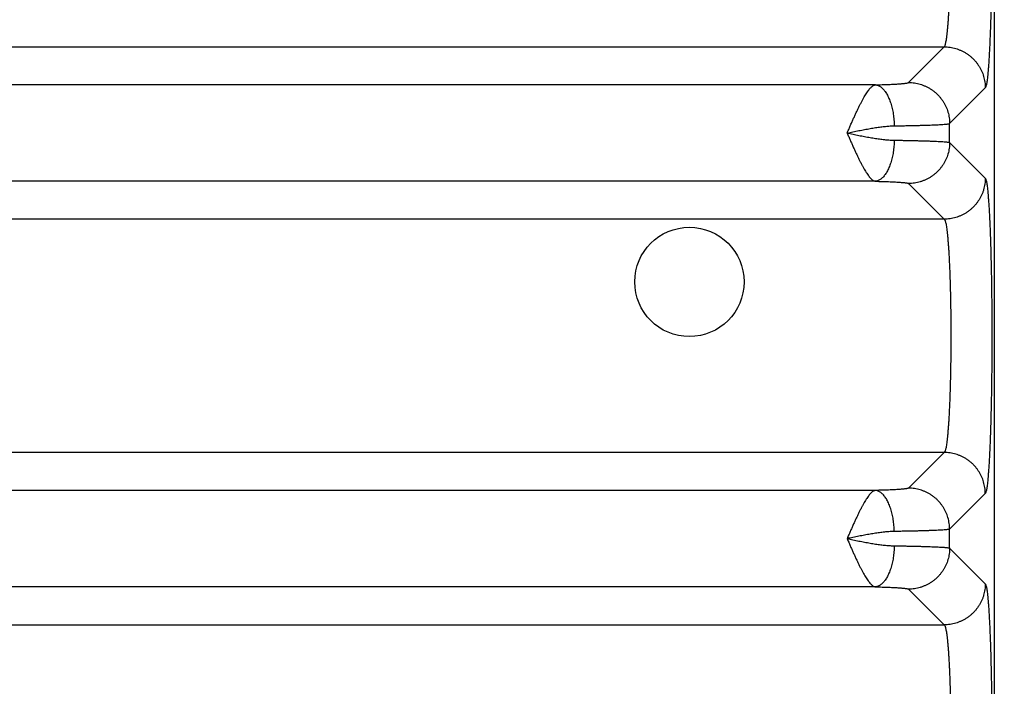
# Model space of a CAD drawing. Header units: inches. Extents: x 0 to 34, y 0 to 22.
# Tile 10 of 109: x 6.347 to 7.307, y 6.291 to 6.94. Entities that reach past the tile are written whole.
import ezdxf

# ---------------------------------------------------------------- set-up
doc = ezdxf.new("R2010")
doc.units = ezdxf.units.IN
doc.header["$LTSCALE"] = 1.87
doc.header["$MEASUREMENT"] = 0
doc.layers.get('0').update_dxf_attribs({"linetype": 'CONTINUOUS'})
doc.layers.add('DIMENSIONS', color=7, linetype='CONTINUOUS')
doc.styles.get("Standard").update_dxf_attribs({"font": 'txt', "width": 0.8})
doc.dimstyles.new('DIMSTYLE_1', dxfattribs={"dimtxt": 0.125, "dimasz": 0.18, "dimexe": 0.18, "dimexo": 0.0625, "dimgap": 0.09, "dimtad": 0, "dimtih": 1, "dimtoh": 1, "dimdec": 3, "dimzin": 4, "dimdsep": 46, "dimtxsty": 'STANDARD', "dimblk": '_FILLED', "dimblk1": '_FILLED', "dimblk2": '_FILLED', "dimcen": 0.09, "dimadec": 0, "dimazin": 0, "dimtp": 0.01, "dimtm": 0.01, "dimtfac": 1, "dimtdec": 3, "dimtofl": 0, "dimtmove": 0, "dimatfit": 3, "dimldrblk": '_FILLED', "dimfxl": 1, "dimtolj": 1, "dimtzin": 4, "dimarcsym": 0})

# ---------------------------------------------------------------- blocks, each defined once
blk = doc.blocks.new('_FILLED')
at = {"color": 0, "linetype": 'BYBLOCK'}
blk.add_solid([(0, 0), (-1, 0.1736), (-1, -0.1736)], dxfattribs=at)
blk = doc.blocks.new('*D4')
at = {"layer": 'DIMENSIONS', "color": 2, "linetype": 'CONTINUOUS'}
for p, q in [((5.88145, 7.22506), (8.17242, 7.22506)), ((8.04742, 7.22506), (8.04742, 6.49421)), ((8.04742, 5.49006), (8.04742, 6.24421)), ((7.32142, 5.49006), (8.17242, 5.49006))]:
    blk.add_line(p, q, dxfattribs=at)
at = {"layer": 'DIMENSIONS', "color": 2, "linetype": 'CONTINUOUS', "xscale": 0.18, "yscale": 0.18, "zscale": 0.18}
for p, rotation in [((8.04742, 7.22506), 90), ((8.04742, 5.49006), 270)]:
    blk.add_blockref('_FILLED', p, dxfattribs=dict(at, rotation=rotation))
at = {"layer": 'DIMENSIONS', "color": 2, "linetype": 'CONTINUOUS', "width": 0.8}
for s, p in [('[', (8.00992, 6.30671)), (']', (8.60992, 6.30671)), ('1.735', (7.38492, 6.30671)), ('44.07', (8.10992, 6.30671))]:
    blk.add_text(s, height=0.125, dxfattribs=at).set_placement(p)

msp = doc.modelspace()

# ---------------------------------------------------------------- linework, layer by layer
at = {"color": 7, "linetype": 'CONTINUOUS'}
for p, q in [((7.29736, 5.58997), (7.29736, 8.8726)), ((3.87743, 6.91398), (7.24828, 6.91398)), ((7.21355, 6.87924), (7.24828, 6.91398)), ((7.18116, 6.87703), (3.94456, 6.87703)), ((7.25351, 6.83928), (7.28824, 6.87401)), ((7.25351, 6.82085), (7.25351, 6.83928)), ((7.25351, 6.82085), (7.28824, 6.78611)), ((7.18116, 6.7831), (3.94456, 6.7831)), ((7.21355, 6.78089), (7.24828, 6.74615)), ((7.24828, 6.74615), (3.87743, 6.74615)), ((7.24828, 6.51898), (3.87743, 6.51898)), ((7.24828, 6.51898), (7.21355, 6.48424)), ((7.18116, 6.48203), (3.94456, 6.48203)), ((7.28824, 6.47901), (7.25351, 6.44428)), ((7.25351, 6.42585), (7.25351, 6.44428)), ((7.25351, 6.42585), (7.28824, 6.39111)), ((7.18116, 6.3881), (3.94456, 6.3881)), ((7.21355, 6.38589), (7.24828, 6.35115)), ((3.87743, 6.35115), (7.24828, 6.35115))]:
    msp.add_line(p, q, dxfattribs=at)
msp.add_circle((6.99986, 6.68506), 0.05325, dxfattribs=at)
for points, knots in [([(7.29445, 7.06615), (7.29448, 7.06355), (7.29453, 7.05831), (7.29459, 7.05041), (7.29463, 7.04243), (7.29466, 7.03441), (7.29467, 7.02637), (7.29465, 7.01833), (7.29462, 7.01032), (7.29457, 7.00236), (7.29451, 6.99446), (7.29442, 6.98666), (7.29432, 6.97897), (7.2942, 6.97141), (7.29407, 6.964), (7.29391, 6.95677), (7.29374, 6.94973), (7.29356, 6.94291), (7.29336, 6.93631), (7.29314, 6.92997), (7.29291, 6.9239), (7.29267, 6.9181), (7.29241, 6.91261), (7.29214, 6.90744), (7.29186, 6.90259), (7.29157, 6.89809), (7.29127, 6.89394), (7.29097, 6.89016), (7.29065, 6.88676), (7.29033, 6.88374), (7.29, 6.88112), (7.28967, 6.8789), (7.28933, 6.87708), (7.289, 6.87568), (7.28867, 6.87469), (7.2884, 6.87417), (7.28824, 6.87401)], [0, 0, 0, 0, 0.040517, 0.081603, 0.123096, 0.164824, 0.206621, 0.24838, 0.290023, 0.331437, 0.372489, 0.413061, 0.453052, 0.492358, 0.53087, 0.568479, 0.605079, 0.640566, 0.674855, 0.707857, 0.73947, 0.769594, 0.798163, 0.825112, 0.850356, 0.873814, 0.895426, 0.915143, 0.932912, 0.948687, 0.962424, 0.974099, 0.983686, 0.991171, 0.996573, 1, 1, 1, 1]), ([(7.24828, 6.91398), (7.24844, 6.91409), (7.24873, 6.91451), (7.24909, 6.91534), (7.24944, 6.91651), (7.2498, 6.91802), (7.25015, 6.91988), (7.2505, 6.92207), (7.25084, 6.92459), (7.25118, 6.92744), (7.2515, 6.9306), (7.25181, 6.93406), (7.25212, 6.93781), (7.2524, 6.94185), (7.25268, 6.94615), (7.25294, 6.95071), (7.25319, 6.95551), (7.25341, 6.96053), (7.25363, 6.96576), (7.25382, 6.97118), (7.254, 6.97677), (7.25416, 6.98252), (7.25425, 6.9864), (7.25429, 6.98837)], [0, 0, 0, 0, 0.007881, 0.019799, 0.036097, 0.056859, 0.08208, 0.111719, 0.145712, 0.183976, 0.226402, 0.272856, 0.323191, 0.377256, 0.434889, 0.495902, 0.560093, 0.627246, 0.697153, 0.769603, 0.844378, 0.921252, 1, 1, 1, 1]), ([(7.24828, 6.91398), (7.24923, 6.91397), (7.25113, 6.9139), (7.25397, 6.91359), (7.25677, 6.91308), (7.25954, 6.91237), (7.26224, 6.91147), (7.26488, 6.91037), (7.26743, 6.90909), (7.26988, 6.90763), (7.27223, 6.90601), (7.27445, 6.90421), (7.27654, 6.90227), (7.27848, 6.90018), (7.28027, 6.89796), (7.2819, 6.89561), (7.28336, 6.89316), (7.28464, 6.89061), (7.28574, 6.88798), (7.28664, 6.88527), (7.28735, 6.88251), (7.28786, 6.8797), (7.28817, 6.87686), (7.28824, 6.87496), (7.28824, 6.87401)], [0, 0, 0, 0, 0.04543, 0.090866, 0.136308, 0.181756, 0.227209, 0.272666, 0.318128, 0.363593, 0.40906, 0.454529, 0.5, 0.54547, 0.590939, 0.636406, 0.681871, 0.727333, 0.772791, 0.818243, 0.863691, 0.909133, 0.95457, 1, 1, 1, 1]), ([(7.1536, 6.83006), (7.15411, 6.83121), (7.1551, 6.83352), (7.15662, 6.83694), (7.15811, 6.84034), (7.15959, 6.84368), (7.16107, 6.84694), (7.16253, 6.85011), (7.16398, 6.85316), (7.1654, 6.85609), (7.1668, 6.85888), (7.16817, 6.86151), (7.16952, 6.86396), (7.17084, 6.86624), (7.17212, 6.86831), (7.17337, 6.87019), (7.17459, 6.87185), (7.17578, 6.87329), (7.17691, 6.87451), (7.17801, 6.8755), (7.17909, 6.87625), (7.18012, 6.87678), (7.18082, 6.87697), (7.18116, 6.87703)], [0, 0, 0, 0, 0.068274, 0.136052, 0.203132, 0.269197, 0.333936, 0.397029, 0.458163, 0.517038, 0.573397, 0.626998, 0.677628, 0.725109, 0.769258, 0.809955, 0.847158, 0.880808, 0.910814, 0.937392, 0.960975, 0.981704, 1, 1, 1, 1]), ([(7.18116, 6.87703), (7.18229, 6.87705), (7.18452, 6.87711), (7.1878, 6.8772), (7.19095, 6.8773), (7.19395, 6.87741), (7.19678, 6.87753), (7.19942, 6.87766), (7.20186, 6.87779), (7.20409, 6.87793), (7.2061, 6.87808), (7.20789, 6.87823), (7.20944, 6.87839), (7.21075, 6.87855), (7.21181, 6.87871), (7.21262, 6.87887), (7.21317, 6.87903), (7.21346, 6.87916), (7.21355, 6.87924)], [0, 0, 0, 0, 0.104475, 0.205565, 0.302626, 0.395045, 0.48225, 0.563702, 0.63892, 0.707637, 0.769681, 0.824844, 0.872861, 0.913477, 0.946501, 0.971818, 0.989499, 1, 1, 1, 1]), ([(7.18116, 6.87703), (7.18161, 6.87699), (7.18252, 6.87684), (7.18386, 6.8764), (7.18519, 6.87575), (7.18649, 6.87489), (7.18776, 6.87384), (7.189, 6.87259), (7.19019, 6.87115), (7.19133, 6.86954), (7.19242, 6.86775), (7.19345, 6.8658), (7.19441, 6.8637), (7.1953, 6.86145), (7.19612, 6.85908), (7.19686, 6.85659), (7.19752, 6.854), (7.19809, 6.85131), (7.19857, 6.84856), (7.19895, 6.84574), (7.19925, 6.84287), (7.19944, 6.83998), (7.19951, 6.83804), (7.19953, 6.83706)], [0, 0, 0, 0, 0.028932, 0.058778, 0.090009, 0.123006, 0.158063, 0.195381, 0.235086, 0.277236, 0.32183, 0.36882, 0.418119, 0.469605, 0.523126, 0.578508, 0.635554, 0.694051, 0.753773, 0.81448, 0.875923, 0.93785, 1, 1, 1, 1]), ([(7.21355, 6.87924), (7.2145, 6.87924), (7.2164, 6.87916), (7.21923, 6.87886), (7.22204, 6.87834), (7.2248, 6.87763), (7.22751, 6.87673), (7.23014, 6.87563), (7.23269, 6.87435), (7.23515, 6.8729), (7.23749, 6.87127), (7.23971, 6.86948), (7.2418, 6.86753), (7.24374, 6.86544), (7.24554, 6.86322), (7.24717, 6.86088), (7.24862, 6.85842), (7.2499, 6.85587), (7.251, 6.85324), (7.2519, 6.85053), (7.25261, 6.84777), (7.25312, 6.84496), (7.25343, 6.84213), (7.25351, 6.84023), (7.25351, 6.83928)], [0, 0, 0, 0, 0.045429, 0.090865, 0.136307, 0.181754, 0.227207, 0.272665, 0.318126, 0.363591, 0.409059, 0.454528, 0.499998, 0.545469, 0.590938, 0.636406, 0.681871, 0.727332, 0.77279, 0.818243, 0.863691, 0.909133, 0.95457, 1, 1, 1, 1]), ([(7.15358, 6.83006), (7.15549, 6.83046), (7.15931, 6.83123), (7.16499, 6.83238), (7.17057, 6.83346), (7.17602, 6.83444), (7.18127, 6.83531), (7.18628, 6.83603), (7.191, 6.83657), (7.19538, 6.83693), (7.19819, 6.83705), (7.19953, 6.83706)], [0, 0, 0, 0, 0.126016, 0.250797, 0.373458, 0.492716, 0.60753, 0.716639, 0.818903, 0.913543, 1, 1, 1, 1]), ([(7.19953, 6.83706), (7.20123, 6.83709), (7.20458, 6.83714), (7.2095, 6.83722), (7.21424, 6.83731), (7.21876, 6.8374), (7.22307, 6.8375), (7.22713, 6.83761), (7.23095, 6.83773), (7.2345, 6.83785), (7.23778, 6.83797), (7.24076, 6.8381), (7.24346, 6.83824), (7.24585, 6.83838), (7.24792, 6.83852), (7.24968, 6.83866), (7.25111, 6.8388), (7.25221, 6.83895), (7.25297, 6.83909), (7.25338, 6.8392), (7.25351, 6.83928)], [0, 0, 0, 0, 0.094461, 0.18568, 0.273353, 0.357185, 0.436892, 0.512203, 0.582863, 0.64864, 0.709323, 0.76472, 0.814653, 0.85896, 0.89749, 0.930117, 0.956731, 0.977256, 0.991655, 1, 1, 1, 1]), ([(7.15358, 6.83006), (7.1555, 6.82967), (7.15931, 6.82889), (7.16498, 6.82775), (7.17056, 6.82667), (7.176, 6.82568), (7.18126, 6.82482), (7.18627, 6.8241), (7.191, 6.82355), (7.19538, 6.82319), (7.19819, 6.82308), (7.19953, 6.82306)], [0, 0, 0, 0, 0.126029, 0.250661, 0.373191, 0.492391, 0.607205, 0.716471, 0.818884, 0.913623, 1, 1, 1, 1]), ([(7.1536, 6.83006), (7.15411, 6.82891), (7.1551, 6.8266), (7.15662, 6.82317), (7.15812, 6.81978), (7.1596, 6.81644), (7.16107, 6.81318), (7.16254, 6.81001), (7.16398, 6.80696), (7.1654, 6.80403), (7.1668, 6.80124), (7.16817, 6.79862), (7.16952, 6.79616), (7.17084, 6.79389), (7.17212, 6.79181), (7.17337, 6.78994), (7.17459, 6.78828), (7.17577, 6.78684), (7.17691, 6.78562), (7.17801, 6.78463), (7.17908, 6.78387), (7.18012, 6.78335), (7.18082, 6.78315), (7.18116, 6.7831)], [0, 0, 0, 0, 0.0682, 0.136029, 0.203126, 0.269188, 0.33391, 0.396981, 0.458094, 0.516958, 0.573315, 0.626919, 0.677554, 0.725032, 0.769168, 0.809846, 0.84703, 0.880688, 0.910707, 0.937289, 0.960858, 0.981666, 1, 1, 1, 1]), ([(7.19953, 6.82306), (7.19951, 6.82209), (7.19944, 6.82015), (7.19925, 6.81725), (7.19895, 6.81439), (7.19857, 6.81157), (7.19809, 6.80881), (7.19752, 6.80613), (7.19686, 6.80354), (7.19612, 6.80105), (7.1953, 6.79867), (7.19441, 6.79643), (7.19345, 6.79433), (7.19242, 6.79238), (7.19133, 6.79059), (7.19019, 6.78897), (7.189, 6.78753), (7.18776, 6.78629), (7.18649, 6.78523), (7.18519, 6.78438), (7.18386, 6.78373), (7.18252, 6.78329), (7.18161, 6.78314), (7.18116, 6.7831)], [0, 0, 0, 0, 0.06215, 0.124077, 0.185521, 0.246227, 0.305949, 0.364447, 0.421493, 0.476874, 0.530395, 0.581881, 0.63118, 0.67817, 0.722764, 0.764913, 0.804618, 0.841937, 0.876993, 0.909991, 0.941222, 0.971068, 1, 1, 1, 1]), ([(7.19953, 6.82306), (7.20123, 6.82304), (7.20458, 6.82299), (7.2095, 6.82291), (7.21424, 6.82282), (7.21877, 6.82272), (7.22307, 6.82262), (7.22714, 6.82251), (7.23095, 6.8224), (7.2345, 6.82228), (7.23778, 6.82215), (7.24077, 6.82202), (7.24346, 6.82189), (7.24585, 6.82175), (7.24793, 6.82161), (7.24968, 6.82147), (7.25111, 6.82132), (7.25221, 6.82118), (7.25297, 6.82103), (7.25338, 6.82093), (7.25351, 6.82085)], [0, 0, 0, 0, 0.094459, 0.185683, 0.273362, 0.357198, 0.436909, 0.512227, 0.582898, 0.648689, 0.709384, 0.764786, 0.814714, 0.859006, 0.89752, 0.930131, 0.956736, 0.977256, 0.991654, 1, 1, 1, 1]), ([(7.25351, 6.82085), (7.25351, 6.8199), (7.25343, 6.818), (7.25312, 6.81516), (7.25261, 6.81236), (7.2519, 6.80959), (7.251, 6.80689), (7.2499, 6.80425), (7.24862, 6.8017), (7.24717, 6.79925), (7.24554, 6.79691), (7.24374, 6.79468), (7.2418, 6.79259), (7.23971, 6.79065), (7.23749, 6.78886), (7.23515, 6.78723), (7.23269, 6.78577), (7.23014, 6.78449), (7.22751, 6.7834), (7.2248, 6.78249), (7.22204, 6.78178), (7.21923, 6.78127), (7.2164, 6.78096), (7.2145, 6.78089), (7.21355, 6.78089)], [0, 0, 0, 0, 0.04543, 0.090867, 0.136309, 0.181757, 0.22721, 0.272667, 0.318129, 0.363594, 0.409061, 0.454531, 0.500001, 0.545471, 0.59094, 0.636408, 0.681873, 0.727334, 0.772792, 0.818245, 0.863692, 0.909134, 0.95457, 1, 1, 1, 1]), ([(7.28824, 6.78611), (7.28824, 6.78516), (7.28817, 6.78326), (7.28786, 6.78043), (7.28735, 6.77762), (7.28664, 6.77486), (7.28574, 6.77215), (7.28464, 6.76951), (7.28336, 6.76696), (7.2819, 6.76451), (7.28027, 6.76217), (7.27848, 6.75995), (7.27654, 6.75786), (7.27445, 6.75591), (7.27223, 6.75412), (7.26988, 6.75249), (7.26743, 6.75103), (7.26488, 6.74975), (7.26224, 6.74866), (7.25954, 6.74775), (7.25677, 6.74704), (7.25397, 6.74653), (7.25113, 6.74622), (7.24923, 6.74615), (7.24828, 6.74615)], [0, 0, 0, 0, 0.04543, 0.090867, 0.136309, 0.181757, 0.227209, 0.272667, 0.318129, 0.363594, 0.409061, 0.45453, 0.5, 0.545471, 0.59094, 0.636407, 0.681872, 0.727334, 0.772791, 0.818244, 0.863692, 0.909134, 0.95457, 1, 1, 1, 1]), ([(7.28824, 6.78611), (7.2884, 6.78596), (7.28866, 6.78545), (7.28899, 6.78448), (7.28932, 6.7831), (7.28965, 6.78132), (7.28998, 6.77915), (7.2903, 6.77658), (7.29062, 6.77362), (7.29094, 6.77029), (7.29124, 6.76659), (7.29154, 6.76253), (7.29183, 6.75812), (7.2921, 6.75338), (7.29237, 6.74832), (7.29263, 6.74294), (7.29287, 6.73727), (7.2931, 6.73133), (7.29331, 6.72512), (7.29351, 6.71866), (7.2937, 6.71197), (7.29387, 6.70507), (7.29403, 6.69798), (7.29417, 6.69071), (7.29429, 6.68328), (7.2944, 6.6757), (7.29448, 6.66802), (7.29456, 6.66023), (7.29461, 6.65238), (7.29465, 6.64447), (7.29466, 6.63653), (7.29466, 6.62858), (7.29465, 6.62063), (7.29461, 6.61273), (7.29456, 6.60487), (7.29448, 6.59709), (7.2944, 6.5894), (7.29429, 6.58183), (7.29417, 6.5744), (7.29403, 6.56713), (7.29387, 6.56004), (7.2937, 6.55314), (7.29351, 6.54645), (7.29331, 6.54), (7.2931, 6.53379), (7.29287, 6.52784), (7.29263, 6.52217), (7.29237, 6.5168), (7.2921, 6.51174), (7.29183, 6.50699), (7.29154, 6.50259), (7.29124, 6.49853), (7.29094, 6.49483), (7.29062, 6.4915), (7.2903, 6.48854), (7.28998, 6.48598), (7.28965, 6.4838), (7.28932, 6.48202), (7.28899, 6.48064), (7.28866, 6.47967), (7.2884, 6.47917), (7.28824, 6.47901)], [0, 0, 0, 0, 0.002113, 0.005432, 0.010024, 0.015901, 0.023053, 0.031466, 0.041122, 0.051998, 0.064068, 0.077301, 0.091661, 0.107109, 0.123601, 0.141089, 0.159527, 0.17887, 0.199069, 0.220073, 0.241826, 0.264269, 0.287338, 0.310972, 0.335124, 0.359744, 0.38475, 0.410052, 0.435586, 0.461294, 0.48711, 0.512963, 0.538778, 0.564483, 0.590017, 0.615325, 0.640331, 0.664941, 0.689087, 0.712719, 0.735785, 0.758223, 0.779968, 0.800965, 0.821159, 0.840501, 0.858938, 0.876425, 0.892916, 0.908362, 0.922719, 0.935949, 0.948017, 0.958891, 0.968544, 0.976956, 0.984107, 0.989981, 0.99457, 0.997888, 1, 1, 1, 1]), ([(7.18116, 6.7831), (7.18229, 6.78307), (7.18452, 6.78302), (7.1878, 6.78293), (7.19095, 6.78283), (7.19394, 6.78271), (7.19677, 6.78259), (7.19942, 6.78247), (7.20186, 6.78233), (7.20409, 6.78219), (7.2061, 6.78204), (7.20789, 6.78189), (7.20944, 6.78174), (7.21075, 6.78158), (7.21181, 6.78142), (7.21262, 6.78125), (7.21317, 6.78109), (7.21346, 6.78097), (7.21355, 6.78089)], [0, 0, 0, 0, 0.104411, 0.205467, 0.302506, 0.394905, 0.482102, 0.563568, 0.638824, 0.70759, 0.769672, 0.824853, 0.872872, 0.913483, 0.946497, 0.971808, 0.9895, 1, 1, 1, 1]), ([(7.24828, 6.74615), (7.24844, 6.74603), (7.24874, 6.7456), (7.24909, 6.74476), (7.24946, 6.74357), (7.24982, 6.74203), (7.25017, 6.74013), (7.25053, 6.7379), (7.25087, 6.73532), (7.25121, 6.73242), (7.25153, 6.7292), (7.25185, 6.72567), (7.25215, 6.72185), (7.25244, 6.71773), (7.25272, 6.71335), (7.25298, 6.70871), (7.25322, 6.70382), (7.25345, 6.69871), (7.25366, 6.69339), (7.25386, 6.68787), (7.25403, 6.68218), (7.25419, 6.67633), (7.25432, 6.67034), (7.25444, 6.66423), (7.25453, 6.65801), (7.25461, 6.65172), (7.25466, 6.64537), (7.25469, 6.63898), (7.2547, 6.63256), (7.25469, 6.62615), (7.25466, 6.61976), (7.25461, 6.6134), (7.25453, 6.60711), (7.25444, 6.6009), (7.25432, 6.59479), (7.25419, 6.5888), (7.25403, 6.58295), (7.25386, 6.57725), (7.25366, 6.57174), (7.25345, 6.56642), (7.25322, 6.5613), (7.25298, 6.55642), (7.25272, 6.55178), (7.25244, 6.54739), (7.25215, 6.54328), (7.25185, 6.53945), (7.25153, 6.53592), (7.25121, 6.5327), (7.25087, 6.5298), (7.25053, 6.52723), (7.25017, 6.52499), (7.24982, 6.5231), (7.24946, 6.52156), (7.24909, 6.52036), (7.24874, 6.51952), (7.24844, 6.51909), (7.24828, 6.51898)], [0, 0, 0, 0, 0.002621, 0.006596, 0.012041, 0.018985, 0.027427, 0.037353, 0.048737, 0.061547, 0.075746, 0.091289, 0.108129, 0.126212, 0.145481, 0.165875, 0.187329, 0.209776, 0.233144, 0.257358, 0.282341, 0.308015, 0.334298, 0.361105, 0.388353, 0.415954, 0.443821, 0.471866, 0.5, 0.528134, 0.556179, 0.584046, 0.611647, 0.638895, 0.665702, 0.691985, 0.717659, 0.742642, 0.766857, 0.790224, 0.812671, 0.834126, 0.85452, 0.873789, 0.891871, 0.908711, 0.924254, 0.938453, 0.951263, 0.962647, 0.972573, 0.981015, 0.987959, 0.993404, 0.997379, 1, 1, 1, 1]), ([(7.28824, 6.47901), (7.28824, 6.47996), (7.28817, 6.48186), (7.28786, 6.4847), (7.28735, 6.48751), (7.28664, 6.49027), (7.28574, 6.49298), (7.28464, 6.49561), (7.28336, 6.49816), (7.2819, 6.50061), (7.28027, 6.50296), (7.27848, 6.50518), (7.27654, 6.50727), (7.27445, 6.50921), (7.27223, 6.51101), (7.26988, 6.51263), (7.26743, 6.51409), (7.26488, 6.51537), (7.26224, 6.51647), (7.25954, 6.51737), (7.25677, 6.51808), (7.25397, 6.51859), (7.25113, 6.5189), (7.24923, 6.51897), (7.24828, 6.51898)], [0, 0, 0, 0, 0.04543, 0.090866, 0.136309, 0.181756, 0.227209, 0.272667, 0.318129, 0.363594, 0.409061, 0.45453, 0.5, 0.54547, 0.59094, 0.636407, 0.681872, 0.727333, 0.772791, 0.818244, 0.863692, 0.909134, 0.95457, 1, 1, 1, 1]), ([(7.18116, 6.48203), (7.18082, 6.48197), (7.18012, 6.48177), (7.17908, 6.48126), (7.17801, 6.4805), (7.17692, 6.47951), (7.17577, 6.47829), (7.17458, 6.47685), (7.17337, 6.47519), (7.17212, 6.47331), (7.17083, 6.47123), (7.16951, 6.46896), (7.16817, 6.4665), (7.16679, 6.46387), (7.1654, 6.46108), (7.16397, 6.45815), (7.16253, 6.4551), (7.16106, 6.45193), (7.15958, 6.44866), (7.1581, 6.44532), (7.15661, 6.44192), (7.15508, 6.43849), (7.1541, 6.43618), (7.15358, 6.43503)], [0, 0, 0, 0, 0.018317, 0.03919, 0.062584, 0.089111, 0.119167, 0.152844, 0.190007, 0.230689, 0.274837, 0.322309, 0.372927, 0.426518, 0.482864, 0.541729, 0.602858, 0.665959, 0.73071, 0.796779, 0.863837, 0.931562, 1, 1, 1, 1]), ([(7.21355, 6.48424), (7.21346, 6.48416), (7.21317, 6.48403), (7.21262, 6.48387), (7.21181, 6.48371), (7.21075, 6.48355), (7.20944, 6.48339), (7.20789, 6.48323), (7.2061, 6.48308), (7.20409, 6.48293), (7.20186, 6.48279), (7.19942, 6.48266), (7.19677, 6.48253), (7.19395, 6.48241), (7.19095, 6.4823), (7.1878, 6.4822), (7.18452, 6.48211), (7.18229, 6.48205), (7.18116, 6.48203)], [0, 0, 0, 0, 0.010501, 0.028195, 0.053507, 0.086523, 0.127137, 0.175158, 0.230343, 0.292431, 0.361202, 0.436463, 0.517932, 0.605132, 0.697533, 0.794574, 0.895636, 1, 1, 1, 1]), ([(7.19953, 6.44206), (7.19951, 6.44304), (7.19944, 6.44498), (7.19925, 6.44787), (7.19895, 6.45074), (7.19857, 6.45356), (7.19809, 6.45631), (7.19752, 6.459), (7.19686, 6.46159), (7.19612, 6.46408), (7.1953, 6.46645), (7.19441, 6.4687), (7.19345, 6.4708), (7.19242, 6.47275), (7.19133, 6.47454), (7.19019, 6.47615), (7.189, 6.47759), (7.18776, 6.47884), (7.18649, 6.4799), (7.18519, 6.48075), (7.18386, 6.4814), (7.18252, 6.48184), (7.18161, 6.48199), (7.18116, 6.48203)], [0, 0, 0, 0, 0.06215, 0.124077, 0.185521, 0.246227, 0.305949, 0.364447, 0.421493, 0.476874, 0.530395, 0.581881, 0.63118, 0.67817, 0.722764, 0.764913, 0.804619, 0.841937, 0.876994, 0.909991, 0.941222, 0.971068, 1, 1, 1, 1]), ([(7.25351, 6.44428), (7.25351, 6.44523), (7.25343, 6.44713), (7.25312, 6.44996), (7.25261, 6.45277), (7.2519, 6.45553), (7.251, 6.45824), (7.2499, 6.46087), (7.24862, 6.46342), (7.24717, 6.46588), (7.24554, 6.46822), (7.24374, 6.47044), (7.2418, 6.47253), (7.23971, 6.47448), (7.23749, 6.47627), (7.23515, 6.4779), (7.23269, 6.47935), (7.23014, 6.48063), (7.22751, 6.48173), (7.2248, 6.48263), (7.22204, 6.48334), (7.21923, 6.48386), (7.2164, 6.48416), (7.2145, 6.48424), (7.21355, 6.48424)], [0, 0, 0, 0, 0.04543, 0.090867, 0.136309, 0.181757, 0.22721, 0.272667, 0.318129, 0.363594, 0.409061, 0.454531, 0.500001, 0.545471, 0.59094, 0.636408, 0.681873, 0.727334, 0.772792, 0.818245, 0.863692, 0.909134, 0.95457, 1, 1, 1, 1]), ([(7.19953, 6.44206), (7.19819, 6.44205), (7.19538, 6.44193), (7.191, 6.44157), (7.18628, 6.44103), (7.18126, 6.44031), (7.17601, 6.43944), (7.17056, 6.43845), (7.16498, 6.43737), (7.15931, 6.43623), (7.1555, 6.43546), (7.15359, 6.43507)], [0, 0, 0, 0, 0.086298, 0.181021, 0.283465, 0.392783, 0.507657, 0.626909, 0.749452, 0.874072, 1, 1, 1, 1]), ([(7.25351, 6.44428), (7.25338, 6.4442), (7.25297, 6.44409), (7.25221, 6.44395), (7.25111, 6.4438), (7.24968, 6.44366), (7.24793, 6.44352), (7.24585, 6.44338), (7.24346, 6.44324), (7.24077, 6.4431), (7.23778, 6.44297), (7.2345, 6.44285), (7.23095, 6.44273), (7.22714, 6.44261), (7.22307, 6.4425), (7.21877, 6.4424), (7.21424, 6.44231), (7.2095, 6.44222), (7.20458, 6.44214), (7.20123, 6.44209), (7.19953, 6.44206)], [0, 0, 0, 0, 0.008346, 0.022744, 0.043264, 0.069869, 0.10248, 0.140994, 0.185286, 0.235214, 0.290615, 0.35131, 0.417101, 0.487773, 0.563091, 0.642802, 0.726638, 0.814317, 0.905541, 1, 1, 1, 1]), ([(7.15358, 6.43503), (7.15409, 6.43388), (7.15512, 6.4316), (7.15662, 6.42817), (7.15812, 6.42478), (7.15959, 6.42144), (7.16107, 6.41818), (7.16253, 6.41502), (7.16398, 6.41196), (7.1654, 6.40903), (7.1668, 6.40625), (7.16817, 6.40362), (7.16952, 6.40116), (7.17083, 6.39889), (7.17212, 6.39681), (7.17337, 6.39494), (7.17459, 6.39328), (7.17577, 6.39184), (7.17691, 6.39062), (7.17801, 6.38963), (7.17908, 6.38887), (7.18012, 6.38835), (7.18082, 6.38815), (7.18116, 6.3881)], [0, 0, 0, 0, 0.067872, 0.135738, 0.202847, 0.268906, 0.333622, 0.396695, 0.457827, 0.51672, 0.573107, 0.626737, 0.677394, 0.724894, 0.769052, 0.809751, 0.846955, 0.880631, 0.910665, 0.93726, 0.96084, 0.981658, 1, 1, 1, 1]), ([(7.15359, 6.43507), (7.1555, 6.43467), (7.15931, 6.43389), (7.16498, 6.43275), (7.17056, 6.43167), (7.176, 6.43068), (7.18126, 6.42982), (7.18627, 6.4291), (7.19099, 6.42855), (7.19538, 6.42819), (7.19819, 6.42808), (7.19953, 6.42806)], [0, 0, 0, 0, 0.125904, 0.25058, 0.373053, 0.492281, 0.607139, 0.716415, 0.818846, 0.913608, 1, 1, 1, 1]), ([(7.19953, 6.42806), (7.19951, 6.42709), (7.19944, 6.42515), (7.19925, 6.42225), (7.19895, 6.41939), (7.19857, 6.41657), (7.19809, 6.41381), (7.19752, 6.41113), (7.19686, 6.40854), (7.19612, 6.40605), (7.1953, 6.40367), (7.19441, 6.40143), (7.19345, 6.39933), (7.19242, 6.39738), (7.19133, 6.39559), (7.19019, 6.39397), (7.189, 6.39253), (7.18776, 6.39129), (7.18649, 6.39023), (7.18519, 6.38938), (7.18386, 6.38873), (7.18252, 6.38829), (7.18161, 6.38814), (7.18116, 6.3881)], [0, 0, 0, 0, 0.06215, 0.124077, 0.185521, 0.246227, 0.305949, 0.364447, 0.421493, 0.476874, 0.530395, 0.581881, 0.63118, 0.67817, 0.722764, 0.764913, 0.804618, 0.841937, 0.876993, 0.909991, 0.941222, 0.971068, 1, 1, 1, 1]), ([(7.19953, 6.42806), (7.20123, 6.42804), (7.20458, 6.42799), (7.2095, 6.42791), (7.21424, 6.42782), (7.21877, 6.42772), (7.22307, 6.42762), (7.22714, 6.42751), (7.23095, 6.4274), (7.2345, 6.42728), (7.23778, 6.42715), (7.24077, 6.42702), (7.24346, 6.42689), (7.24585, 6.42675), (7.24793, 6.42661), (7.24968, 6.42647), (7.25111, 6.42632), (7.25221, 6.42618), (7.25297, 6.42603), (7.25338, 6.42593), (7.25351, 6.42585)], [0, 0, 0, 0, 0.094459, 0.185683, 0.273362, 0.357197, 0.436908, 0.512226, 0.582898, 0.648688, 0.709383, 0.764785, 0.814713, 0.859006, 0.89752, 0.930131, 0.956736, 0.977256, 0.991654, 1, 1, 1, 1]), ([(7.25351, 6.42585), (7.25351, 6.4249), (7.25343, 6.423), (7.25312, 6.42016), (7.25261, 6.41736), (7.2519, 6.41459), (7.251, 6.41189), (7.2499, 6.40925), (7.24862, 6.4067), (7.24717, 6.40425), (7.24554, 6.40191), (7.24374, 6.39968), (7.2418, 6.39759), (7.23971, 6.39565), (7.23749, 6.39386), (7.23515, 6.39223), (7.23269, 6.39077), (7.23014, 6.38949), (7.22751, 6.3884), (7.2248, 6.38749), (7.22204, 6.38678), (7.21923, 6.38627), (7.2164, 6.38596), (7.2145, 6.38589), (7.21355, 6.38589)], [0, 0, 0, 0, 0.04543, 0.090867, 0.136309, 0.181757, 0.22721, 0.272667, 0.318129, 0.363594, 0.409061, 0.454531, 0.500001, 0.545471, 0.59094, 0.636408, 0.681873, 0.727334, 0.772792, 0.818245, 0.863692, 0.909134, 0.95457, 1, 1, 1, 1]), ([(7.28824, 6.39111), (7.28824, 6.39016), (7.28817, 6.38826), (7.28786, 6.38543), (7.28735, 6.38262), (7.28664, 6.37986), (7.28574, 6.37715), (7.28464, 6.37451), (7.28336, 6.37196), (7.2819, 6.36951), (7.28027, 6.36717), (7.27848, 6.36495), (7.27654, 6.36286), (7.27445, 6.36091), (7.27223, 6.35912), (7.26988, 6.35749), (7.26743, 6.35603), (7.26488, 6.35475), (7.26224, 6.35366), (7.25954, 6.35275), (7.25677, 6.35204), (7.25397, 6.35153), (7.25113, 6.35122), (7.24923, 6.35115), (7.24828, 6.35115)], [0, 0, 0, 0, 0.04543, 0.090866, 0.136309, 0.181756, 0.227209, 0.272667, 0.318129, 0.363594, 0.409061, 0.45453, 0.5, 0.54547, 0.59094, 0.636407, 0.681872, 0.727333, 0.772791, 0.818244, 0.863692, 0.909134, 0.95457, 1, 1, 1, 1]), ([(7.28824, 6.39111), (7.2884, 6.39096), (7.28867, 6.39044), (7.289, 6.38945), (7.28933, 6.38804), (7.28967, 6.38623), (7.29, 6.38401), (7.29033, 6.38139), (7.29065, 6.37837), (7.29097, 6.37497), (7.29127, 6.37118), (7.29157, 6.36704), (7.29186, 6.36253), (7.29214, 6.35769), (7.29241, 6.35251), (7.29267, 6.34702), (7.29291, 6.34123), (7.29314, 6.33516), (7.29336, 6.32881), (7.29356, 6.32222), (7.29374, 6.3154), (7.29391, 6.30836), (7.29407, 6.30113), (7.2942, 6.29372), (7.29432, 6.28616), (7.29442, 6.27847), (7.29451, 6.27067), (7.29457, 6.26277), (7.29462, 6.25481), (7.29465, 6.2468), (7.29467, 6.23876), (7.29466, 6.23072), (7.29463, 6.2227), (7.29459, 6.21472), (7.29453, 6.20682), (7.29448, 6.20158), (7.29445, 6.19898)], [0, 0, 0, 0, 0.003427, 0.008827, 0.01631, 0.025895, 0.037565, 0.051301, 0.067076, 0.084849, 0.10457, 0.126183, 0.149638, 0.17488, 0.201827, 0.230399, 0.260526, 0.292133, 0.325128, 0.359416, 0.394909, 0.431508, 0.469113, 0.50762, 0.546925, 0.586918, 0.62749, 0.668539, 0.709949, 0.751591, 0.793352, 0.83515, 0.876876, 0.918368, 0.959462, 1, 1, 1, 1]), ([(7.18116, 6.3881), (7.18229, 6.38807), (7.18452, 6.38802), (7.1878, 6.38793), (7.19095, 6.38783), (7.19394, 6.38771), (7.19677, 6.38759), (7.19942, 6.38747), (7.20186, 6.38733), (7.20409, 6.38719), (7.2061, 6.38704), (7.20789, 6.38689), (7.20944, 6.38674), (7.21075, 6.38658), (7.21181, 6.38642), (7.21262, 6.38625), (7.21317, 6.38609), (7.21346, 6.38597), (7.21355, 6.38589)], [0, 0, 0, 0, 0.104411, 0.205467, 0.302505, 0.394904, 0.482102, 0.563567, 0.638824, 0.707589, 0.769672, 0.824853, 0.872872, 0.913482, 0.946497, 0.971808, 0.9895, 1, 1, 1, 1]), ([(7.24828, 6.35115), (7.24844, 6.35103), (7.24873, 6.35061), (7.24909, 6.34979), (7.24944, 6.34861), (7.2498, 6.3471), (7.25015, 6.34524), (7.2505, 6.34305), (7.25084, 6.34053), (7.25118, 6.33769), (7.2515, 6.33453), (7.25181, 6.33107), (7.25212, 6.32731), (7.2524, 6.32328), (7.25268, 6.31898), (7.25294, 6.31442), (7.25319, 6.30962), (7.25341, 6.3046), (7.25363, 6.29937), (7.25382, 6.29395), (7.254, 6.28835), (7.25416, 6.2826), (7.25425, 6.27872), (7.25429, 6.27675)], [0, 0, 0, 0, 0.007881, 0.019796, 0.036092, 0.056858, 0.082092, 0.111741, 0.145732, 0.183979, 0.226379, 0.272811, 0.323138, 0.377199, 0.434822, 0.495823, 0.560012, 0.627187, 0.697134, 0.769626, 0.84443, 0.921303, 1, 1, 1, 1])]:
    msp.add_open_spline(points, degree=3, knots=knots, dxfattribs=at)

# ---------------------------------------------------------------- dimensions: what is measured, and where the dimension line sits
at = {"layer": 'DIMENSIONS', "color": 2, "linetype": 'CONTINUOUS'}
dim = msp.add_linear_dim(base=(8.04742, 7.22506), p1=(7.32142, 5.49006), p2=(5.88145, 7.22506), angle=90, dimstyle='DIMSTYLE_1', dxfattribs=at)
dim.commit()
dim.dimension.update_dxf_attribs({"geometry": '*D4', "text_midpoint": (8.04742, 6.36921), "dimtype": 160})

doc.saveas('drawing.dxf')
